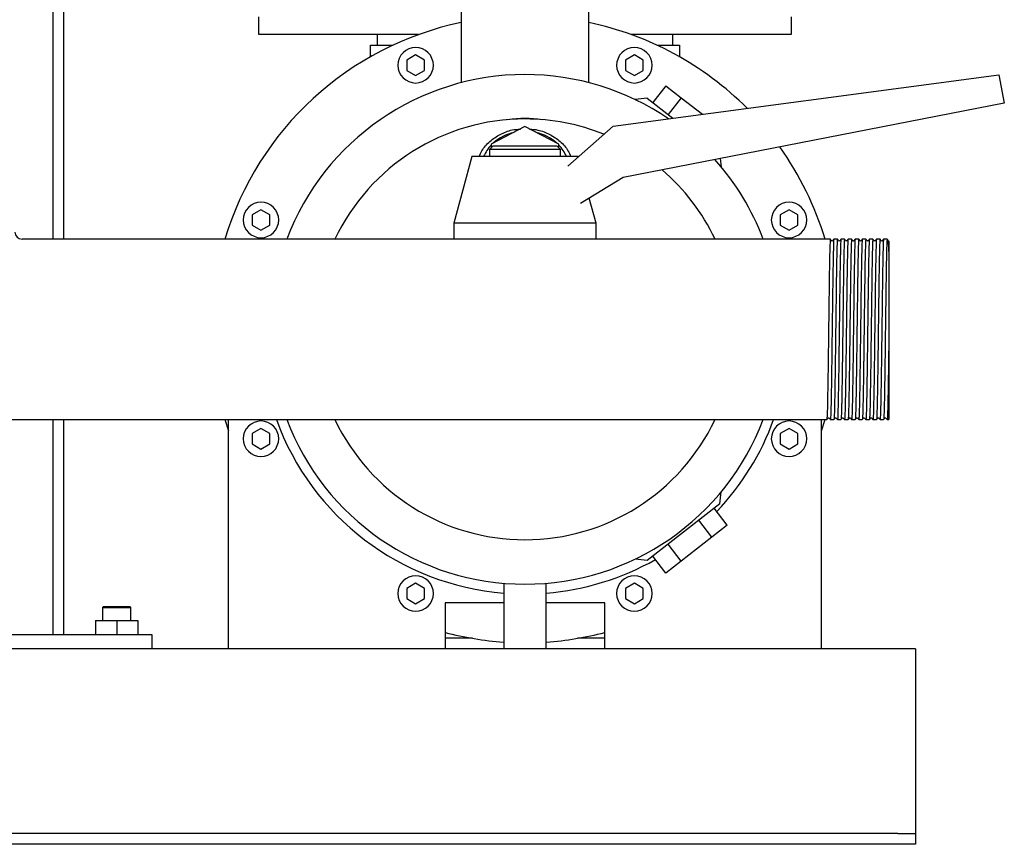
# Model space of a CAD drawing. Header units: millimetres. Extents: x 10 to 1620, y 8 to 888.
# Tile 5 of 7: x 1298 to 1575, y 8 to 240. Entities that reach past the tile are written whole.
import ezdxf

# ---------------------------------------------------------------- set-up
doc = ezdxf.new("R2010")
doc.units = ezdxf.units.MM

msp = doc.modelspace()

# ---------------------------------------------------------------- linework, layer by layer
at = {"color": 7, "linetype": 'Continuous', "lineweight": 25}
for p, q in [((1307.4, 378.92), (1307.4, 178.37)), ((1310.4, 378.92), (1310.4, 178.37)), ((1422.4, 252.97), (1422.4, 222.43)), ((1458.4, 222.43), (1458.4, 252.97)), ((1365.4, 235.97), (1365.4, 240.97)), ((1515.4, 240.97), (1515.4, 235.97)), ((1410.42, 235.97), (1365.4, 235.97)), ((1398.9, 232.97), (1398.9, 235.97)), ((1515.4, 235.97), (1470.39, 235.97)), ((1481.9, 235.97), (1481.9, 232.97)), ((1396.9, 229.76), (1396.9, 232.97)), ((1396.9, 232.97), (1399.9, 232.97)), ((1399.9, 232.97), (1403.15, 232.97)), ((1477.66, 232.97), (1480.9, 232.97)), ((1480.9, 232.97), (1483.9, 232.97)), ((1483.9, 232.97), (1483.9, 229.76)), ((1409.6, 230.23), (1407.1, 228.79)), ((1412.1, 228.79), (1409.6, 230.23)), ((1471.21, 230.23), (1468.71, 228.79)), ((1473.71, 228.79), (1471.21, 230.23)), ((1407.1, 228.79), (1407.1, 225.9)), ((1412.1, 225.9), (1412.1, 228.79)), ((1468.71, 228.79), (1468.71, 225.9)), ((1473.71, 225.9), (1473.71, 228.79)), ((1407.1, 225.9), (1409.6, 224.46)), ((1409.6, 224.46), (1412.1, 225.9)), ((1468.71, 225.9), (1471.21, 224.46)), ((1471.21, 224.46), (1473.71, 225.9)), ((1465.24, 210.21), (1573.85, 224.62)), ((1573.85, 224.62), (1575.4, 216.62)), ((1480.09, 221.58), (1476.39, 216.86)), ((1480.09, 221.58), (1484.41, 218.21)), ((1575.4, 216.62), (1468.05, 195.75)), ((1474.79, 218.11), (1471.39, 217.69)), ((1474.79, 218.11), (1482.05, 212.44)), ((1484.41, 218.21), (1480.72, 213.48)), ((1484.41, 218.21), (1490.38, 213.55)), ((1440.4, 210.06), (1430.9, 205.13)), ((1449.9, 205.13), (1440.4, 210.06)), ((1452.51, 198.97), (1465.24, 210.21)), ((1431.4, 204.62), (1430.4, 203.62)), ((1430.4, 203.62), (1430.4, 201.62)), ((1440.4, 203.62), (1430.4, 203.62)), ((1430.9, 205.13), (1430.9, 204.12)), ((1431.4, 204.62), (1440.4, 204.62)), ((1440.4, 204.62), (1449.4, 204.62)), ((1450.4, 203.62), (1440.4, 203.62)), ((1450.4, 203.62), (1449.4, 204.62)), ((1449.9, 204.12), (1449.9, 205.13)), ((1450.4, 201.62), (1450.4, 203.62)), ((1425.4, 201.62), (1420.4, 182.87)), ((1440.4, 201.62), (1425.4, 201.62)), ((1455.4, 201.62), (1440.4, 201.62)), ((1455.4, 201.62), (1455.4, 201.62)), ((1495.41, 201.07), (1495.7, 198.69)), ((1468.05, 195.75), (1456, 188.39)), ((1460.4, 182.87), (1458.52, 189.93)), ((1366.03, 186.66), (1363.53, 185.22)), ((1368.53, 185.22), (1366.03, 186.66)), ((1514.78, 186.66), (1512.28, 185.22)), ((1517.28, 185.22), (1514.78, 186.66)), ((1363.53, 185.22), (1363.53, 182.33)), ((1368.53, 182.33), (1368.53, 185.22)), ((1512.28, 185.22), (1512.28, 182.33)), ((1517.28, 182.33), (1517.28, 185.22)), ((1363.53, 182.33), (1366.03, 180.89)), ((1366.03, 180.89), (1368.53, 182.33)), ((1420.4, 182.87), (1420.4, 178.37)), ((1440.4, 182.87), (1420.4, 182.87)), ((1460.4, 182.87), (1440.4, 182.87)), ((1460.4, 178.37), (1460.4, 182.87)), ((1512.28, 182.33), (1514.78, 180.89)), ((1514.78, 180.89), (1517.28, 182.33)), ((1524.4, 178.37), (1298.75, 178.37)), ((1525.4, 178.37), (1524.4, 178.37)), ((1526.41, 178.37), (1525.4, 178.37)), ((1528.41, 178.37), (1527.4, 178.37)), ((1530.41, 178.37), (1529.4, 178.37)), ((1532.41, 178.37), (1531.4, 178.37)), ((1534.41, 178.37), (1533.4, 178.37)), ((1536.41, 178.37), (1535.4, 178.37)), ((1538.41, 178.37), (1537.4, 178.37)), ((1540.41, 178.37), (1539.4, 178.37)), ((1542.41, 178.37), (1541.4, 178.37)), ((1542.9, 152.86), (1542.9, 127.57)), ((1055.4, 127.57), (1525.4, 127.57)), ((1307.4, 127.57), (1307.4, 66.97)), ((1310.4, 127.57), (1310.4, 66.97)), ((1355.89, 127.57), (1356.9, 124.41)), ((1356.9, 62.97), (1356.9, 127.57)), ((1523.9, 124.41), (1524.92, 127.57)), ((1523.9, 62.97), (1523.9, 127.57)), ((1526.4, 127.57), (1527.4, 127.57)), ((1528.4, 127.57), (1529.4, 127.57)), ((1530.4, 127.57), (1531.4, 127.57)), ((1532.4, 127.57), (1533.4, 127.57)), ((1534.4, 127.57), (1535.4, 127.57)), ((1536.4, 127.57), (1537.4, 127.57)), ((1538.4, 127.57), (1539.4, 127.57)), ((1540.4, 127.57), (1541.4, 127.57)), ((1542.4, 127.57), (1542.9, 127.57)), ((1366.03, 125.05), (1363.53, 123.61)), ((1368.53, 123.61), (1366.03, 125.05)), ((1514.78, 125.05), (1512.28, 123.61)), ((1517.28, 123.61), (1514.78, 125.05)), ((1363.53, 123.61), (1363.53, 120.72)), ((1368.53, 120.72), (1368.53, 123.61)), ((1512.28, 123.61), (1512.28, 120.72)), ((1517.28, 120.72), (1517.28, 123.61)), ((1363.53, 120.72), (1366.03, 119.28)), ((1366.03, 119.28), (1368.53, 120.72)), ((1512.28, 120.72), (1514.78, 119.28)), ((1514.78, 119.28), (1517.28, 120.72)), ((1495.28, 103.84), (1495.7, 107.25)), ((1495.28, 103.84), (1474.79, 87.84)), ((1497.38, 97.87), (1493.68, 102.59)), ((1493.05, 94.49), (1489.36, 99.22)), ((1497.38, 97.87), (1493.05, 94.49)), ((1493.05, 94.49), (1484.41, 87.74)), ((1484.41, 87.74), (1480.72, 92.46)), ((1480.09, 84.36), (1476.39, 89.09)), ((1474.79, 87.84), (1471.39, 88.26)), ((1484.41, 87.74), (1480.09, 84.36)), ((1409.6, 81.49), (1407.1, 80.04)), ((1412.1, 80.04), (1409.6, 81.49)), ((1434.4, 81.47), (1434.4, 62.97)), ((1446.4, 62.97), (1446.4, 81.47)), ((1471.21, 81.49), (1468.71, 80.04)), ((1473.71, 80.04), (1471.21, 81.49)), ((1407.1, 80.04), (1407.1, 77.16)), ((1412.1, 77.16), (1412.1, 80.04)), ((1468.71, 80.04), (1468.71, 77.16)), ((1473.71, 77.16), (1473.71, 80.04)), ((1321.7, 74.97), (1321.4, 74.67)), ((1321.7, 74.97), (1322.31, 74.97)), ((1322.31, 74.97), (1329.1, 74.97)), ((1329.4, 74.67), (1329.1, 74.97)), ((1407.1, 77.16), (1409.6, 75.71)), ((1409.6, 75.71), (1412.1, 77.16)), ((1434.4, 75.97), (1417.9, 75.97)), ((1417.9, 75.97), (1417.9, 62.97)), ((1462.9, 75.97), (1446.4, 75.97)), ((1462.9, 62.97), (1462.9, 75.97)), ((1468.71, 77.16), (1471.21, 75.71)), ((1471.21, 75.71), (1473.71, 77.16)), ((1321.4, 74.67), (1321.4, 70.97)), ((1321.4, 74.67), (1322.05, 74.67)), ((1322.05, 74.67), (1329.4, 74.67)), ((1329.4, 70.97), (1329.4, 74.67)), ((1319.4, 70.97), (1319.4, 66.97)), ((1319.4, 70.97), (1325.4, 70.97)), ((1325.4, 70.97), (1325.4, 66.97)), ((1325.4, 70.97), (1331.4, 70.97)), ((1331.4, 70.97), (1331.4, 66.97)), ((1335.4, 66.97), (1245.4, 66.97)), ((1335.4, 62.97), (1335.4, 66.97)), ((1425.6, 65.97), (1417.9, 65.97)), ((1462.9, 65.97), (1455.2, 65.97)), ((1356.9, 62.97), (1223.9, 62.97)), ((1417.9, 62.97), (1356.9, 62.97)), ((1434.4, 62.97), (1417.9, 62.97)), ((1440.4, 62.97), (1434.4, 62.97)), ((1446.4, 62.97), (1440.4, 62.97)), ((1462.9, 62.97), (1446.4, 62.97)), ((1523.9, 62.97), (1462.9, 62.97)), ((1550.4, 62.97), (1523.9, 62.97)), ((1550.4, 62.97), (1550.4, 57.97)), ((1550.4, 57.97), (1550.4, 12.97)), ((1550.4, 12.97), (1550.4, 10.97)), ((1545.4, 10.97), (1035.4, 10.97)), ((1545.4, 10.97), (1550.4, 10.97)), ((1550.4, 10.97), (1550.4, 7.97)), ((1545.4, 7.97), (1035.4, 7.97)), ((1550.4, 7.97), (1545.4, 7.97))]:
    msp.add_line(p, q, dxfattribs=at)
for centre, radius, start, end in [((1440.4, 152.97), 88.25, 101.769, 163.2726), ((1440.4, 152.97), 88.25, 44.8556, 78.231), ((1409.6, 227.34), 5, 90, 270), ((1409.6, 227.34), 5, 270, 90), ((1471.21, 227.34), 5, 90, 270), ((1471.21, 227.34), 5, 270, 90), ((1440.4, 152.97), 71.75, 90, 159.2674), ((1440.4, 152.97), 71.75, 55.7432, 90), ((1440.4, 152.97), 59.25, 90, 154.6154), ((1440.4, 152.97), 59.25, 67.9775, 90), ((1440.12, 195.88), 12.88, 102.5938, 132.2575), ((1440.68, 195.88), 12.88, 47.7425, 77.4062), ((1438.97, 197.18), 11.15, 136.3275, 156.4956), ((1441.84, 197.18), 11.15, 23.5044, 43.6725), ((1440.4, 152.97), 88.25, 16.7274, 35.589), ((1440.4, 152.97), 71.75, 20.7326, 41.7835), ((1440.4, 152.97), 59.25, 25.3846, 49.2993), ((1366.03, 183.78), 5, 90, 270), ((1366.03, 183.78), 5, 270, 90), ((1514.78, 183.78), 5, 90, 270), ((1514.78, 183.78), 5, 270, 90), ((1298.75, 180.37), 2, 180.0001, 269.9993), ((1440.4, 152.97), 74.5, 199.9341, 265.3806), ((1440.4, 152.97), 71.75, 200.7326, 270), ((1440.4, 152.97), 59.25, 205.3846, 270), ((1440.4, 152.97), 59.25, 270, 334.6154), ((1440.4, 152.97), 71.75, 270, 339.2674), ((1440.4, 152.97), 74.5, 316.4672, 340.0659), ((1366.03, 122.17), 5, 90, 270), ((1366.03, 122.17), 5, 270, 90), ((1514.78, 122.17), 5, 90, 270), ((1514.78, 122.17), 5, 270, 90), ((1440.4, 152.97), 74.5, 274.6194, 299.5328), ((1409.6, 78.6), 5, 90, 270), ((1409.6, 78.6), 5, 270, 90), ((1471.21, 78.6), 5, 90, 270), ((1471.21, 78.6), 5, 270, 90), ((1440.4, 152.97), 88.25, 255.2289, 266.1015), ((1440.4, 152.97), 88.25, 273.8985, 284.7711)]:
    msp.add_arc(centre, radius, start, end, dxfattribs=at)
for points, knots in [([(1435.6, 212.03), (1437.19, 212.31), (1438.8, 212.45), (1442.01, 212.45), (1443.62, 212.31), (1445.2, 212.03)], [0, 0, 0, 0, 0.5, 0.5, 1, 1, 1, 1]), ([(1427.53, 201.62), (1427.76, 202.18), (1428.41, 203.77), (1430.43, 205.97), (1433.33, 207.97), (1436.33, 209.17), (1438.32, 209.32), (1439.09, 209.38)], [0, 0, 0, 0, 0.130523, 0.369658, 0.608909, 0.847887, 1, 1, 1, 1]), ([(1441.71, 209.38), (1442.49, 209.32), (1444.48, 209.16), (1447.48, 207.96), (1450.38, 205.97), (1452.39, 203.77), (1453.05, 202.18), (1453.28, 201.62)], [0, 0, 0, 0, 0.152384, 0.391491, 0.630505, 0.869028, 1, 1, 1, 1]), ([(1526.41, 178.37), (1526.41, 178.35), (1526.38, 178.53), (1526.34, 177.98), (1526.28, 176.61), (1526.21, 174.22), (1526.15, 171.05), (1526.09, 167.17), (1526.03, 162.75), (1525.97, 157.96), (1525.92, 154.64), (1525.9, 152.97)], [0, 0, 0, 0, 0.010032, 0.133251, 0.257908, 0.381603, 0.504404, 0.628964, 0.753042, 0.875633, 1, 1, 1, 1]), ([(1526.75, 177.92), (1526.69, 178), (1526.58, 178.15), (1526.46, 178.29), (1526.41, 178.37)], [0, 0, 0, 0, 0.5, 1, 1, 1, 1]), ([(1527.06, 177.92), (1527.01, 177.88), (1526.9, 177.81), (1526.8, 177.88), (1526.75, 177.92)], [0, 0, 0, 0, 0.5, 1, 1, 1, 1]), ([(1527.4, 178.37), (1527.38, 178.37), (1527.36, 178.21), (1527.32, 177.56), (1527.3, 177.07), (1527.26, 175.79), (1527.24, 175), (1527.21, 173.63), (1527.2, 173.14), (1527.18, 172.1), (1527.17, 171.54), (1527.13, 169.77), (1527.11, 168.47), (1527.07, 165.68), (1527.05, 164.2), (1527.02, 162.29), (1527.02, 161.91), (1527.01, 161.13), (1527, 160.74), (1526.99, 159.57), (1526.98, 158.77), (1526.95, 156.32), (1526.93, 154.65), (1526.9, 152.97)], [0, 0, 0, 0, 0.125, 0.125, 0.25, 0.25, 0.375, 0.375, 0.4375, 0.4375, 0.5, 0.5, 0.625, 0.625, 0.75, 0.75, 0.78125, 0.78125, 0.8125, 0.8125, 0.875, 0.875, 1, 1, 1, 1]), ([(1527.4, 178.37), (1527.34, 178.29), (1527.23, 178.15), (1527.11, 178), (1527.06, 177.92)], [0, 0, 0, 0, 0.5, 1, 1, 1, 1]), ([(1528.41, 178.37), (1528.41, 178.35), (1528.38, 178.53), (1528.34, 177.98), (1528.28, 176.61), (1528.21, 174.22), (1528.15, 171.05), (1528.09, 167.17), (1528.03, 162.75), (1527.97, 157.96), (1527.92, 154.64), (1527.9, 152.97)], [0, 0, 0, 0, 0.010015, 0.133236, 0.257895, 0.381592, 0.504395, 0.628957, 0.753037, 0.875631, 1, 1, 1, 1]), ([(1528.75, 177.92), (1528.69, 178), (1528.58, 178.15), (1528.46, 178.29), (1528.41, 178.37)], [0, 0, 0, 0, 0.5, 1, 1, 1, 1]), ([(1529.06, 177.92), (1529.01, 177.88), (1528.9, 177.81), (1528.8, 177.88), (1528.75, 177.92)], [0, 0, 0, 0, 0.5, 1, 1, 1, 1]), ([(1529.4, 178.37), (1529.38, 178.37), (1529.36, 178.21), (1529.32, 177.56), (1529.3, 177.07), (1529.26, 175.79), (1529.24, 175), (1529.21, 173.63), (1529.2, 173.14), (1529.18, 172.1), (1529.17, 171.54), (1529.13, 169.77), (1529.11, 168.47), (1529.07, 165.68), (1529.05, 164.2), (1529.02, 162.29), (1529.02, 161.91), (1529.01, 161.13), (1529, 160.74), (1528.99, 159.57), (1528.98, 158.77), (1528.95, 156.32), (1528.93, 154.65), (1528.9, 152.97)], [0, 0, 0, 0, 0.125, 0.125, 0.25, 0.25, 0.375, 0.375, 0.4375, 0.4375, 0.5, 0.5, 0.625, 0.625, 0.75, 0.75, 0.78125, 0.78125, 0.8125, 0.8125, 0.875, 0.875, 1, 1, 1, 1]), ([(1529.4, 178.37), (1529.34, 178.29), (1529.23, 178.15), (1529.11, 178), (1529.06, 177.92)], [0, 0, 0, 0, 0.5, 1, 1, 1, 1]), ([(1530.41, 178.37), (1530.41, 178.35), (1530.38, 178.53), (1530.34, 177.98), (1530.28, 176.61), (1530.21, 174.22), (1530.15, 171.05), (1530.09, 167.17), (1530.03, 162.75), (1529.97, 157.96), (1529.92, 154.64), (1529.9, 152.97)], [0, 0, 0, 0, 0.010053, 0.133269, 0.257923, 0.381615, 0.504414, 0.628971, 0.753047, 0.875636, 1, 1, 1, 1]), ([(1530.75, 177.92), (1530.69, 178), (1530.58, 178.15), (1530.46, 178.29), (1530.41, 178.37)], [0, 0, 0, 0, 0.5, 1, 1, 1, 1]), ([(1531.06, 177.92), (1531.01, 177.88), (1530.9, 177.81), (1530.8, 177.88), (1530.75, 177.92)], [0, 0, 0, 0, 0.5, 1, 1, 1, 1]), ([(1531.4, 178.37), (1531.38, 178.37), (1531.36, 178.21), (1531.32, 177.56), (1531.3, 177.07), (1531.26, 175.79), (1531.24, 175), (1531.21, 173.63), (1531.2, 173.14), (1531.18, 172.1), (1531.17, 171.54), (1531.13, 169.77), (1531.11, 168.47), (1531.07, 165.68), (1531.05, 164.2), (1531.02, 162.29), (1531.02, 161.91), (1531.01, 161.13), (1531, 160.74), (1530.99, 159.57), (1530.98, 158.77), (1530.95, 156.32), (1530.93, 154.65), (1530.9, 152.97)], [0, 0, 0, 0, 0.125, 0.125, 0.25, 0.25, 0.375, 0.375, 0.4375, 0.4375, 0.5, 0.5, 0.625, 0.625, 0.75, 0.75, 0.78125, 0.78125, 0.8125, 0.8125, 0.875, 0.875, 1, 1, 1, 1]), ([(1531.4, 178.37), (1531.34, 178.29), (1531.23, 178.15), (1531.11, 178), (1531.06, 177.92)], [0, 0, 0, 0, 0.5, 1, 1, 1, 1]), ([(1532.41, 178.37), (1532.41, 178.35), (1532.38, 178.53), (1532.34, 177.98), (1532.28, 176.61), (1532.21, 174.22), (1532.15, 171.05), (1532.09, 167.17), (1532.03, 162.75), (1531.97, 157.96), (1531.92, 154.64), (1531.9, 152.97)], [0, 0, 0, 0, 0.010038, 0.133256, 0.257912, 0.381606, 0.504406, 0.628966, 0.753043, 0.875634, 1, 1, 1, 1]), ([(1532.75, 177.92), (1532.69, 178), (1532.58, 178.15), (1532.46, 178.29), (1532.41, 178.37)], [0, 0, 0, 0, 0.5, 1, 1, 1, 1]), ([(1533.06, 177.92), (1533.01, 177.88), (1532.9, 177.81), (1532.8, 177.88), (1532.75, 177.92)], [0, 0, 0, 0, 0.4999999, 1, 1, 1, 1]), ([(1533.4, 178.37), (1533.38, 178.37), (1533.36, 178.21), (1533.32, 177.56), (1533.3, 177.07), (1533.26, 175.79), (1533.24, 175), (1533.21, 173.63), (1533.2, 173.14), (1533.18, 172.1), (1533.17, 171.54), (1533.13, 169.77), (1533.11, 168.47), (1533.07, 165.68), (1533.05, 164.2), (1533.02, 162.29), (1533.02, 161.91), (1533.01, 161.13), (1533, 160.74), (1532.99, 159.57), (1532.98, 158.77), (1532.95, 156.32), (1532.93, 154.65), (1532.9, 152.97)], [0, 0, 0, 0, 0.125, 0.125, 0.25, 0.25, 0.375, 0.375, 0.4375, 0.4375, 0.5, 0.5, 0.625, 0.625, 0.75, 0.75, 0.78125, 0.78125, 0.8125, 0.8125, 0.875, 0.875, 1, 1, 1, 1]), ([(1533.4, 178.37), (1533.34, 178.29), (1533.23, 178.15), (1533.11, 178), (1533.06, 177.92)], [0, 0, 0, 0, 0.5000004, 1, 1, 1, 1]), ([(1534.41, 178.37), (1534.41, 178.35), (1534.38, 178.53), (1534.34, 177.98), (1534.28, 176.61), (1534.21, 174.22), (1534.15, 171.05), (1534.09, 167.17), (1534.03, 162.75), (1533.97, 157.96), (1533.92, 154.64), (1533.9, 152.97)], [0, 0, 0, 0, 0.010033, 0.133252, 0.257909, 0.381603, 0.504404, 0.628964, 0.753042, 0.875633, 1, 1, 1, 1]), ([(1534.75, 177.92), (1534.69, 178), (1534.58, 178.15), (1534.46, 178.29), (1534.41, 178.37)], [0, 0, 0, 0, 0.5, 1, 1, 1, 1]), ([(1535.06, 177.92), (1535.01, 177.88), (1534.9, 177.81), (1534.8, 177.88), (1534.75, 177.92)], [0, 0, 0, 0, 0.5, 1, 1, 1, 1]), ([(1535.4, 178.37), (1535.38, 178.37), (1535.36, 178.21), (1535.32, 177.56), (1535.3, 177.07), (1535.26, 175.79), (1535.24, 175), (1535.21, 173.63), (1535.2, 173.14), (1535.18, 172.1), (1535.17, 171.54), (1535.13, 169.77), (1535.11, 168.47), (1535.07, 165.68), (1535.05, 164.2), (1535.02, 162.29), (1535.02, 161.91), (1535.01, 161.13), (1535, 160.74), (1534.99, 159.57), (1534.98, 158.77), (1534.95, 156.32), (1534.93, 154.65), (1534.9, 152.97)], [0, 0, 0, 0, 0.125, 0.125, 0.25, 0.25, 0.375, 0.375, 0.4375, 0.4375, 0.5, 0.5, 0.625, 0.625, 0.75, 0.75, 0.78125, 0.78125, 0.8125, 0.8125, 0.875, 0.875, 1, 1, 1, 1]), ([(1535.4, 178.37), (1535.34, 178.29), (1535.23, 178.15), (1535.11, 178), (1535.06, 177.92)], [0, 0, 0, 0, 0.5000004, 1, 1, 1, 1]), ([(1536.41, 178.37), (1536.41, 178.35), (1536.38, 178.53), (1536.34, 177.98), (1536.28, 176.61), (1536.21, 174.22), (1536.15, 171.05), (1536.09, 167.17), (1536.03, 162.75), (1535.97, 157.96), (1535.92, 154.64), (1535.9, 152.97)], [0, 0, 0, 0, 0.010016, 0.133237, 0.257896, 0.381593, 0.504395, 0.628958, 0.753038, 0.875631, 1, 1, 1, 1]), ([(1536.75, 177.92), (1536.69, 178), (1536.58, 178.15), (1536.46, 178.29), (1536.41, 178.37)], [0, 0, 0, 0, 0.5, 1, 1, 1, 1]), ([(1537.06, 177.92), (1537.01, 177.88), (1536.9, 177.81), (1536.8, 177.88), (1536.75, 177.92)], [0, 0, 0, 0, 0.5, 1, 1, 1, 1]), ([(1537.4, 178.37), (1537.38, 178.37), (1537.36, 178.21), (1537.32, 177.56), (1537.3, 177.07), (1537.26, 175.79), (1537.24, 175), (1537.21, 173.63), (1537.2, 173.14), (1537.18, 172.1), (1537.17, 171.54), (1537.13, 169.77), (1537.11, 168.47), (1537.07, 165.68), (1537.05, 164.2), (1537.02, 162.29), (1537.02, 161.91), (1537.01, 161.13), (1537, 160.74), (1536.99, 159.57), (1536.98, 158.77), (1536.95, 156.32), (1536.93, 154.65), (1536.9, 152.97)], [0, 0, 0, 0, 0.125, 0.125, 0.25, 0.25, 0.375, 0.375, 0.4375, 0.4375, 0.5, 0.5, 0.625, 0.625, 0.75, 0.75, 0.78125, 0.78125, 0.8125, 0.8125, 0.875, 0.875, 1, 1, 1, 1]), ([(1537.4, 178.37), (1537.34, 178.29), (1537.23, 178.15), (1537.11, 178), (1537.06, 177.92)], [0, 0, 0, 0, 0.5, 1, 1, 1, 1]), ([(1538.41, 178.37), (1538.41, 178.35), (1538.38, 178.53), (1538.34, 177.98), (1538.28, 176.61), (1538.21, 174.22), (1538.15, 171.05), (1538.09, 167.17), (1538.03, 162.75), (1537.97, 157.96), (1537.92, 154.64), (1537.9, 152.97)], [0, 0, 0, 0, 0.010054, 0.13327, 0.257924, 0.381616, 0.504414, 0.628972, 0.753047, 0.875636, 1, 1, 1, 1]), ([(1538.75, 177.92), (1538.69, 178), (1538.58, 178.15), (1538.46, 178.29), (1538.41, 178.37)], [0, 0, 0, 0, 0.5, 1, 1, 1, 1]), ([(1539.06, 177.92), (1539.01, 177.88), (1538.9, 177.81), (1538.8, 177.88), (1538.75, 177.92)], [0, 0, 0, 0, 0.5, 1, 1, 1, 1]), ([(1539.4, 178.37), (1539.38, 178.37), (1539.36, 178.21), (1539.32, 177.56), (1539.3, 177.07), (1539.26, 175.79), (1539.24, 175), (1539.21, 173.63), (1539.2, 173.14), (1539.18, 172.1), (1539.17, 171.54), (1539.13, 169.77), (1539.11, 168.47), (1539.07, 165.68), (1539.05, 164.2), (1539.02, 162.29), (1539.02, 161.91), (1539.01, 161.13), (1539, 160.74), (1538.99, 159.57), (1538.98, 158.77), (1538.95, 156.32), (1538.93, 154.65), (1538.9, 152.97)], [0, 0, 0, 0, 0.125, 0.125, 0.25, 0.25, 0.375, 0.375, 0.4375, 0.4375, 0.5, 0.5, 0.625, 0.625, 0.75, 0.75, 0.78125, 0.78125, 0.8125, 0.8125, 0.875, 0.875, 1, 1, 1, 1]), ([(1539.4, 178.37), (1539.34, 178.29), (1539.23, 178.15), (1539.11, 178), (1539.06, 177.92)], [0, 0, 0, 0, 0.5, 1, 1, 1, 1]), ([(1540.41, 178.37), (1540.41, 178.35), (1540.38, 178.53), (1540.34, 177.98), (1540.28, 176.61), (1540.21, 174.22), (1540.15, 171.05), (1540.09, 167.17), (1540.03, 162.75), (1539.97, 157.96), (1539.92, 154.64), (1539.9, 152.97)], [0, 0, 0, 0, 0.010039, 0.133256, 0.257913, 0.381607, 0.504407, 0.628966, 0.753043, 0.875634, 1, 1, 1, 1]), ([(1540.75, 177.92), (1540.69, 178), (1540.58, 178.15), (1540.46, 178.29), (1540.41, 178.37)], [0, 0, 0, 0, 0.5, 1, 1, 1, 1]), ([(1541.06, 177.92), (1541.01, 177.88), (1540.9, 177.81), (1540.8, 177.88), (1540.75, 177.92)], [0, 0, 0, 0, 0.5, 1, 1, 1, 1]), ([(1541.4, 178.37), (1541.38, 178.37), (1541.36, 178.21), (1541.32, 177.56), (1541.3, 177.07), (1541.26, 175.79), (1541.24, 175), (1541.21, 173.63), (1541.2, 173.14), (1541.18, 172.1), (1541.17, 171.54), (1541.13, 169.77), (1541.11, 168.47), (1541.07, 165.68), (1541.05, 164.2), (1541.02, 162.29), (1541.02, 161.91), (1541.01, 161.13), (1541, 160.74), (1540.99, 159.57), (1540.98, 158.77), (1540.95, 156.32), (1540.93, 154.65), (1540.9, 152.97)], [0, 0, 0, 0, 0.125, 0.125, 0.25, 0.25, 0.375, 0.375, 0.4375, 0.4375, 0.5, 0.5, 0.625, 0.625, 0.75, 0.75, 0.78125, 0.78125, 0.8125, 0.8125, 0.875, 0.875, 1, 1, 1, 1]), ([(1541.4, 178.37), (1541.34, 178.29), (1541.23, 178.15), (1541.11, 178), (1541.06, 177.92)], [0, 0, 0, 0, 0.5, 1, 1, 1, 1]), ([(1542.41, 178.37), (1542.41, 178.35), (1542.38, 178.53), (1542.34, 177.98), (1542.28, 176.61), (1542.21, 174.22), (1542.15, 171.05), (1542.09, 167.17), (1542.03, 162.75), (1541.97, 157.96), (1541.92, 154.64), (1541.9, 152.97)], [0, 0, 0, 0, 0.010034, 0.133252, 0.257909, 0.381604, 0.504404, 0.628964, 0.753042, 0.875633, 1, 1, 1, 1]), ([(1542.75, 177.84), (1542.69, 178), (1542.58, 178.15), (1542.46, 178.29), (1542.41, 178.37)], [0, 0, 0, 0, 0.5, 1, 1, 1, 1]), ([(1542.9, 174.91), (1542.88, 175.67), (1542.83, 177.19), (1542.78, 178.02), (1542.75, 177.86), (1542.75, 177.84)], [0, 0, 0, 0, 0.4668609, 0.9315588, 1, 1, 1, 1]), ([(1542.9, 177.82), (1542.9, 177.79), (1542.9, 177.72), (1542.9, 177.15), (1542.9, 176.25), (1542.9, 175.36), (1542.9, 174.91)], [0, 0, 0, 0, 0.224824, 0.483345, 0.740461, 1, 1, 1, 1]), ([(1542.9, 174.91), (1542.9, 174.84), (1542.9, 174.69), (1542.9, 174.45), (1542.9, 174.2), (1542.9, 173.95), (1542.9, 173.69), (1542.9, 173.42), (1542.9, 172.92), (1542.9, 172.13), (1542.9, 171.02), (1542.9, 169.81), (1542.9, 168.11), (1542.9, 165.8), (1542.9, 163.28), (1542.9, 161.18), (1542.9, 159.57), (1542.9, 157.92), (1542.9, 156.52), (1542.9, 155.4), (1542.9, 154.55), (1542.9, 153.71), (1542.9, 153.14), (1542.9, 152.86)], [0, 0, 0, 0, 0.017875, 0.035735, 0.053587, 0.071439, 0.089296, 0.107166, 0.125055, 0.187524, 0.250012, 0.312483, 0.374974, 0.499841, 0.624759, 0.687176, 0.749765, 0.81227, 0.874794, 0.906109, 0.937392, 0.968677, 1, 1, 1, 1]), ([(1525.9, 152.97), (1525.88, 151.3), (1525.86, 149.62), (1525.83, 147.18), (1525.82, 146.38), (1525.8, 145.2), (1525.8, 144.81), (1525.79, 144.04), (1525.78, 143.65), (1525.76, 141.74), (1525.74, 140.26), (1525.69, 137.47), (1525.67, 136.17), (1525.64, 134.41), (1525.63, 133.85), (1525.61, 132.8), (1525.6, 132.32), (1525.57, 130.95), (1525.55, 130.15), (1525.51, 128.87), (1525.48, 128.38), (1525.44, 127.73), (1525.42, 127.57), (1525.4, 127.57)], [0, 0, 0, 0, 0.125, 0.125, 0.1875, 0.1875, 0.21875, 0.21875, 0.25, 0.25, 0.375, 0.375, 0.5, 0.5, 0.5625, 0.5625, 0.625, 0.625, 0.75, 0.75, 0.875, 0.875, 1, 1, 1, 1]), ([(1526.9, 152.97), (1526.88, 151.3), (1526.84, 147.98), (1526.78, 143.19), (1526.72, 138.77), (1526.65, 134.89), (1526.59, 131.72), (1526.53, 129.34), (1526.47, 127.96), (1526.42, 127.41), (1526.4, 127.6), (1526.4, 127.61)], [0, 0, 0, 0, 0.124366, 0.246957, 0.371034, 0.495594, 0.618394, 0.742088, 0.866745, 0.989963, 1, 1, 1, 1]), ([(1527.9, 152.97), (1527.88, 151.3), (1527.86, 149.62), (1527.83, 147.18), (1527.82, 146.38), (1527.8, 145.2), (1527.8, 144.81), (1527.79, 144.04), (1527.78, 143.65), (1527.76, 141.74), (1527.74, 140.26), (1527.69, 137.47), (1527.67, 136.17), (1527.64, 134.41), (1527.63, 133.85), (1527.61, 132.8), (1527.6, 132.32), (1527.57, 130.95), (1527.55, 130.15), (1527.51, 128.87), (1527.48, 128.38), (1527.44, 127.73), (1527.42, 127.57), (1527.4, 127.57)], [0, 0, 0, 0, 0.125, 0.125, 0.1875, 0.1875, 0.21875, 0.21875, 0.25, 0.25, 0.375, 0.375, 0.5, 0.5, 0.5625, 0.5625, 0.625, 0.625, 0.75, 0.75, 0.875, 0.875, 1, 1, 1, 1]), ([(1528.9, 152.97), (1528.88, 151.3), (1528.84, 147.98), (1528.78, 143.19), (1528.72, 138.77), (1528.65, 134.89), (1528.59, 131.72), (1528.53, 129.34), (1528.47, 127.96), (1528.42, 127.41), (1528.4, 127.6), (1528.4, 127.61)], [0, 0, 0, 0, 0.124368, 0.24696, 0.371039, 0.495601, 0.618402, 0.742098, 0.866756, 0.989976, 1, 1, 1, 1]), ([(1529.9, 152.97), (1529.88, 151.3), (1529.86, 149.62), (1529.83, 147.18), (1529.82, 146.38), (1529.8, 145.2), (1529.8, 144.81), (1529.79, 144.04), (1529.78, 143.65), (1529.76, 141.74), (1529.74, 140.26), (1529.69, 137.47), (1529.67, 136.17), (1529.64, 134.41), (1529.63, 133.85), (1529.61, 132.8), (1529.6, 132.32), (1529.57, 130.95), (1529.55, 130.15), (1529.51, 128.87), (1529.48, 128.38), (1529.44, 127.73), (1529.42, 127.57), (1529.4, 127.57)], [0, 0, 0, 0, 0.125, 0.125, 0.1875, 0.1875, 0.21875, 0.21875, 0.25, 0.25, 0.375, 0.375, 0.5, 0.5, 0.5625, 0.5625, 0.625, 0.625, 0.75, 0.75, 0.875, 0.875, 1, 1, 1, 1]), ([(1530.9, 152.97), (1530.88, 151.3), (1530.84, 147.98), (1530.78, 143.19), (1530.72, 138.77), (1530.65, 134.89), (1530.59, 131.72), (1530.53, 129.34), (1530.47, 127.96), (1530.42, 127.41), (1530.4, 127.6), (1530.4, 127.61)], [0, 0, 0, 0, 0.124364, 0.246952, 0.371027, 0.495584, 0.618382, 0.742074, 0.866728, 0.989944, 1, 1, 1, 1]), ([(1531.9, 152.97), (1531.88, 151.3), (1531.86, 149.62), (1531.83, 147.18), (1531.82, 146.38), (1531.8, 145.2), (1531.8, 144.81), (1531.79, 144.04), (1531.78, 143.65), (1531.76, 141.74), (1531.74, 140.26), (1531.69, 137.47), (1531.67, 136.17), (1531.64, 134.41), (1531.63, 133.85), (1531.61, 132.8), (1531.6, 132.32), (1531.57, 130.95), (1531.55, 130.15), (1531.51, 128.87), (1531.48, 128.38), (1531.44, 127.73), (1531.42, 127.57), (1531.4, 127.57)], [0, 0, 0, 0, 0.125, 0.125, 0.1875, 0.1875, 0.21875, 0.21875, 0.25, 0.25, 0.375, 0.375, 0.5, 0.5, 0.5625, 0.5625, 0.625, 0.625, 0.75, 0.75, 0.875, 0.875, 1, 1, 1, 1]), ([(1532.9, 152.97), (1532.88, 151.3), (1532.84, 147.98), (1532.78, 143.19), (1532.72, 138.77), (1532.65, 134.89), (1532.59, 131.72), (1532.53, 129.34), (1532.47, 127.96), (1532.42, 127.41), (1532.4, 127.6), (1532.4, 127.61)], [0, 0, 0, 0, 0.124366, 0.246956, 0.371033, 0.495592, 0.618392, 0.742086, 0.866742, 0.98996, 1, 1, 1, 1]), ([(1533.9, 152.97), (1533.88, 151.3), (1533.86, 149.62), (1533.83, 147.18), (1533.82, 146.38), (1533.8, 145.2), (1533.8, 144.81), (1533.79, 144.04), (1533.78, 143.65), (1533.76, 141.74), (1533.74, 140.26), (1533.69, 137.47), (1533.67, 136.17), (1533.64, 134.41), (1533.63, 133.85), (1533.61, 132.8), (1533.6, 132.32), (1533.57, 130.95), (1533.55, 130.15), (1533.51, 128.87), (1533.48, 128.38), (1533.44, 127.73), (1533.42, 127.57), (1533.4, 127.57)], [0, 0, 0, 0, 0.125, 0.125, 0.1875, 0.1875, 0.21875, 0.21875, 0.25, 0.25, 0.375, 0.375, 0.5, 0.5, 0.5625, 0.5625, 0.625, 0.625, 0.75, 0.75, 0.875, 0.875, 1, 1, 1, 1]), ([(1534.9, 152.97), (1534.88, 151.3), (1534.84, 147.98), (1534.78, 143.19), (1534.72, 138.77), (1534.65, 134.89), (1534.59, 131.72), (1534.53, 129.34), (1534.47, 127.96), (1534.42, 127.41), (1534.4, 127.6), (1534.4, 127.61)], [0, 0, 0, 0, 0.124366, 0.246957, 0.371035, 0.495595, 0.618395, 0.742089, 0.866746, 0.989964, 1, 1, 1, 1]), ([(1535.9, 152.97), (1535.88, 151.3), (1535.86, 149.62), (1535.83, 147.18), (1535.82, 146.38), (1535.8, 145.2), (1535.8, 144.81), (1535.79, 144.04), (1535.78, 143.65), (1535.76, 141.74), (1535.74, 140.26), (1535.69, 137.47), (1535.67, 136.17), (1535.64, 134.41), (1535.63, 133.85), (1535.61, 132.8), (1535.6, 132.32), (1535.57, 130.95), (1535.55, 130.15), (1535.51, 128.87), (1535.48, 128.38), (1535.44, 127.73), (1535.42, 127.57), (1535.4, 127.57)], [0, 0, 0, 0, 0.125, 0.125, 0.1875, 0.1875, 0.21875, 0.21875, 0.25, 0.25, 0.375, 0.375, 0.5, 0.5, 0.5625, 0.5625, 0.625, 0.625, 0.75, 0.75, 0.875, 0.875, 1, 1, 1, 1]), ([(1536.9, 152.97), (1536.88, 151.3), (1536.84, 147.98), (1536.78, 143.19), (1536.72, 138.77), (1536.65, 134.89), (1536.59, 131.72), (1536.53, 129.34), (1536.47, 127.96), (1536.42, 127.41), (1536.4, 127.6), (1536.4, 127.61)], [0, 0, 0, 0, 0.124368, 0.246961, 0.371041, 0.495602, 0.618405, 0.742101, 0.866759, 0.989979, 1, 1, 1, 1]), ([(1537.9, 152.97), (1537.88, 151.3), (1537.86, 149.62), (1537.83, 147.18), (1537.82, 146.38), (1537.8, 145.2), (1537.8, 144.81), (1537.79, 144.04), (1537.78, 143.65), (1537.76, 141.74), (1537.74, 140.26), (1537.69, 137.47), (1537.67, 136.17), (1537.64, 134.41), (1537.63, 133.85), (1537.61, 132.8), (1537.6, 132.32), (1537.57, 130.95), (1537.55, 130.15), (1537.51, 128.87), (1537.48, 128.38), (1537.44, 127.73), (1537.42, 127.57), (1537.4, 127.57)], [0, 0, 0, 0, 0.125, 0.125, 0.1875, 0.1875, 0.21875, 0.21875, 0.25, 0.25, 0.375, 0.375, 0.5, 0.5, 0.5625, 0.5625, 0.625, 0.625, 0.75, 0.75, 0.875, 0.875, 1, 1, 1, 1]), ([(1538.9, 152.97), (1538.88, 151.3), (1538.84, 147.98), (1538.78, 143.19), (1538.72, 138.77), (1538.65, 134.89), (1538.59, 131.72), (1538.53, 129.34), (1538.47, 127.96), (1538.42, 127.41), (1538.4, 127.6), (1538.4, 127.61)], [0, 0, 0, 0, 0.1243643, 0.246953, 0.3710282, 0.4955859, 0.6183841, 0.742076, 0.8667306, 0.9899466, 1, 1, 1, 1]), ([(1539.9, 152.97), (1539.88, 151.3), (1539.86, 149.62), (1539.83, 147.18), (1539.82, 146.38), (1539.8, 145.2), (1539.8, 144.81), (1539.79, 144.04), (1539.78, 143.65), (1539.76, 141.74), (1539.74, 140.26), (1539.69, 137.47), (1539.67, 136.17), (1539.64, 134.41), (1539.63, 133.85), (1539.61, 132.8), (1539.6, 132.32), (1539.57, 130.95), (1539.55, 130.15), (1539.51, 128.87), (1539.48, 128.38), (1539.44, 127.73), (1539.42, 127.57), (1539.4, 127.57)], [0, 0, 0, 0, 0.125, 0.125, 0.1875, 0.1875, 0.21875, 0.21875, 0.25, 0.25, 0.375, 0.375, 0.5, 0.5, 0.5625, 0.5625, 0.625, 0.625, 0.75, 0.75, 0.875, 0.875, 1, 1, 1, 1]), ([(1540.9, 152.97), (1540.88, 151.3), (1540.84, 147.98), (1540.78, 143.19), (1540.72, 138.77), (1540.65, 134.89), (1540.59, 131.72), (1540.53, 129.34), (1540.47, 127.96), (1540.42, 127.41), (1540.4, 127.6), (1540.4, 127.61)], [0, 0, 0, 0, 0.124366, 0.246957, 0.371034, 0.495593, 0.618394, 0.742087, 0.866744, 0.989962, 1, 1, 1, 1]), ([(1541.9, 152.97), (1541.88, 151.3), (1541.86, 149.62), (1541.83, 147.18), (1541.82, 146.38), (1541.8, 145.2), (1541.8, 144.81), (1541.79, 144.04), (1541.78, 143.65), (1541.76, 141.74), (1541.74, 140.26), (1541.69, 137.47), (1541.67, 136.17), (1541.64, 134.41), (1541.63, 133.85), (1541.61, 132.8), (1541.6, 132.32), (1541.57, 130.95), (1541.55, 130.15), (1541.51, 128.87), (1541.48, 128.38), (1541.44, 127.73), (1541.42, 127.57), (1541.4, 127.57)], [0, 0, 0, 0, 0.125, 0.125, 0.1875, 0.1875, 0.21875, 0.21875, 0.25, 0.25, 0.375, 0.375, 0.5, 0.5, 0.5625, 0.5625, 0.625, 0.625, 0.75, 0.75, 0.875, 0.875, 1, 1, 1, 1]), ([(1542.9, 152.86), (1542.88, 151.19), (1542.84, 147.88), (1542.78, 143.1), (1542.72, 138.69), (1542.65, 134.83), (1542.59, 131.68), (1542.53, 129.31), (1542.47, 127.95), (1542.42, 127.41), (1542.4, 127.59), (1542.4, 127.57)], [0, 0, 0, 0, 0.124519, 0.247276, 0.371565, 0.496292, 0.619244, 0.743149, 0.867983, 0.991348, 1, 1, 1, 1]), ([(1525.4, 127.57), (1525.46, 127.65), (1525.58, 127.8), (1525.69, 127.95), (1525.75, 128.02)], [0, 0, 0, 0, 0.5, 1, 1, 1, 1]), ([(1525.75, 128.02), (1525.8, 128.06), (1525.9, 128.13), (1526.01, 128.06), (1526.06, 128.02)], [0, 0, 0, 0, 0.5, 1, 1, 1, 1]), ([(1526.06, 128.02), (1526.11, 127.95), (1526.23, 127.8), (1526.34, 127.65), (1526.4, 127.57)], [0, 0, 0, 0, 0.5, 1, 1, 1, 1]), ([(1527.4, 127.57), (1527.46, 127.65), (1527.58, 127.8), (1527.69, 127.95), (1527.75, 128.02)], [0, 0, 0, 0, 0.5, 1, 1, 1, 1]), ([(1527.75, 128.02), (1527.8, 128.06), (1527.9, 128.13), (1528.01, 128.06), (1528.06, 128.02)], [0, 0, 0, 0, 0.5, 1, 1, 1, 1]), ([(1528.06, 128.02), (1528.11, 127.95), (1528.23, 127.8), (1528.34, 127.65), (1528.4, 127.57)], [0, 0, 0, 0, 0.5, 1, 1, 1, 1]), ([(1529.4, 127.57), (1529.46, 127.65), (1529.58, 127.8), (1529.69, 127.95), (1529.75, 128.02)], [0, 0, 0, 0, 0.5, 1, 1, 1, 1]), ([(1529.75, 128.02), (1529.8, 128.06), (1529.9, 128.13), (1530.01, 128.06), (1530.06, 128.02)], [0, 0, 0, 0, 0.5, 1, 1, 1, 1]), ([(1530.06, 128.02), (1530.11, 127.95), (1530.23, 127.8), (1530.34, 127.65), (1530.4, 127.57)], [0, 0, 0, 0, 0.5, 1, 1, 1, 1]), ([(1531.4, 127.57), (1531.46, 127.65), (1531.58, 127.8), (1531.69, 127.95), (1531.75, 128.02)], [0, 0, 0, 0, 0.5, 1, 1, 1, 1]), ([(1531.75, 128.02), (1531.8, 128.06), (1531.9, 128.13), (1532.01, 128.06), (1532.06, 128.02)], [0, 0, 0, 0, 0.5000001, 1, 1, 1, 1]), ([(1532.06, 128.02), (1532.11, 127.95), (1532.23, 127.8), (1532.34, 127.65), (1532.4, 127.57)], [0, 0, 0, 0, 0.5, 1, 1, 1, 1]), ([(1533.4, 127.57), (1533.46, 127.65), (1533.58, 127.8), (1533.69, 127.95), (1533.75, 128.02)], [0, 0, 0, 0, 0.5, 1, 1, 1, 1]), ([(1533.75, 128.02), (1533.8, 128.06), (1533.9, 128.13), (1534.01, 128.06), (1534.06, 128.02)], [0, 0, 0, 0, 0.5000001, 1, 1, 1, 1]), ([(1534.06, 128.02), (1534.11, 127.95), (1534.23, 127.8), (1534.34, 127.65), (1534.4, 127.57)], [0, 0, 0, 0, 0.5, 1, 1, 1, 1]), ([(1535.4, 127.57), (1535.46, 127.65), (1535.58, 127.8), (1535.69, 127.95), (1535.75, 128.02)], [0, 0, 0, 0, 0.5, 1, 1, 1, 1]), ([(1535.75, 128.02), (1535.8, 128.06), (1535.9, 128.13), (1536.01, 128.06), (1536.06, 128.02)], [0, 0, 0, 0, 0.5, 1, 1, 1, 1]), ([(1536.06, 128.02), (1536.11, 127.95), (1536.23, 127.8), (1536.34, 127.65), (1536.4, 127.57)], [0, 0, 0, 0, 0.5, 1, 1, 1, 1]), ([(1537.4, 127.57), (1537.46, 127.65), (1537.58, 127.8), (1537.69, 127.95), (1537.75, 128.02)], [0, 0, 0, 0, 0.5, 1, 1, 1, 1]), ([(1537.75, 128.02), (1537.8, 128.06), (1537.9, 128.13), (1538.01, 128.06), (1538.06, 128.02)], [0, 0, 0, 0, 0.5, 1, 1, 1, 1]), ([(1538.06, 128.02), (1538.11, 127.95), (1538.23, 127.8), (1538.34, 127.65), (1538.4, 127.57)], [0, 0, 0, 0, 0.5, 1, 1, 1, 1]), ([(1539.4, 127.57), (1539.46, 127.65), (1539.58, 127.8), (1539.69, 127.95), (1539.75, 128.02)], [0, 0, 0, 0, 0.5, 1, 1, 1, 1]), ([(1539.75, 128.02), (1539.8, 128.06), (1539.9, 128.13), (1540.01, 128.06), (1540.06, 128.02)], [0, 0, 0, 0, 0.5, 1, 1, 1, 1]), ([(1540.06, 128.02), (1540.11, 127.95), (1540.23, 127.8), (1540.34, 127.65), (1540.4, 127.57)], [0, 0, 0, 0, 0.5, 1, 1, 1, 1]), ([(1541.4, 127.57), (1541.46, 127.65), (1541.58, 127.8), (1541.69, 127.95), (1541.75, 128.02)], [0, 0, 0, 0, 0.5, 1, 1, 1, 1]), ([(1541.75, 128.02), (1541.8, 128.06), (1541.9, 128.13), (1542.01, 128.06), (1542.06, 128.02)], [0, 0, 0, 0, 0.5, 1, 1, 1, 1]), ([(1542.06, 128.02), (1542.11, 127.95), (1542.23, 127.8), (1542.34, 127.65), (1542.4, 127.57)], [0, 0, 0, 0, 0.5, 1, 1, 1, 1])]:
    msp.add_open_spline(points, degree=3, knots=knots, dxfattribs=at)

doc.saveas('drawing.dxf')
